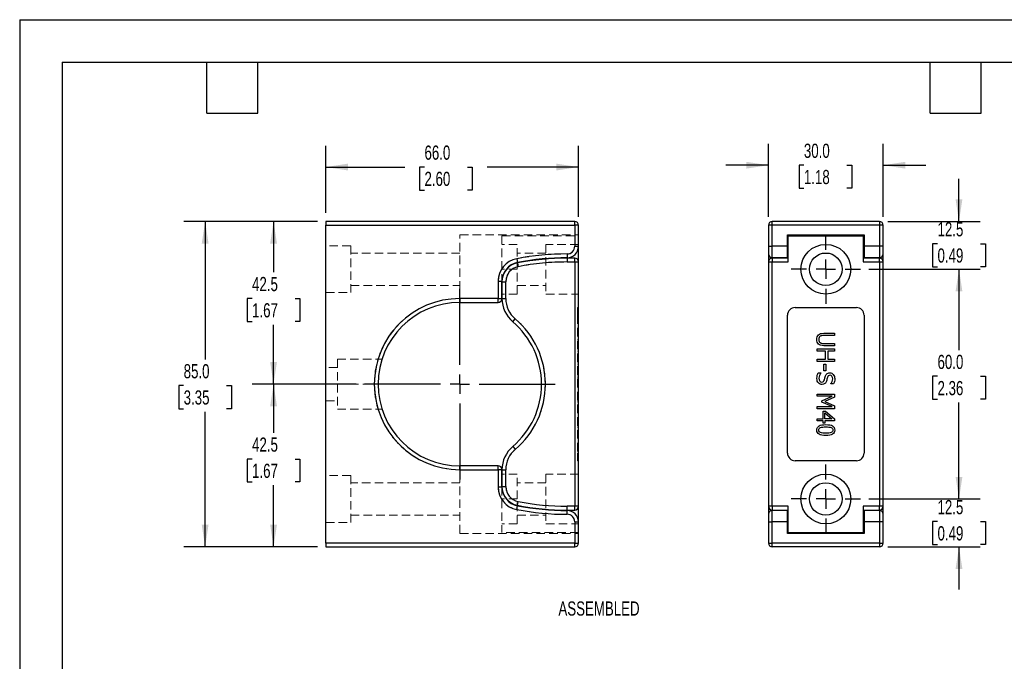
# Model space of a CAD drawing. Header units: millimetres. Extents: x 0 to 495, y 0 to 378.
# Tile 2 of 4: x 0 to 257, y 210 to 378. Entities that reach past the tile are written whole.
import ezdxf

# ---------------------------------------------------------------- set-up
doc = ezdxf.new("R2010")
doc.units = ezdxf.units.MM
doc.header["$LTSCALE"] = 1.75
doc.linetypes.add('CENTERX2', pattern=[20.32, 12.7, -2.54, 2.54, -2.54])
doc.linetypes.add('HIDDEN', pattern=[1.905, 1.27, -0.635])
doc.layers.add('CENTER', color=40, linetype='CENTERX2')
doc.layers.add('DIMENSIONS', color=140, linetype='Continuous', lineweight=25)
doc.layers.add('TEXT', color=140, linetype='Continuous', lineweight=25)
doc.styles.add('SLDTEXTSTYLE0', font='TXT', dxfattribs={"width": 0.7})
doc.dimstyles.new('SLDDIMSTYLE0', dxfattribs={"dimtxt": 3.776514, "dimasz": 5.7785, "dimexe": 0, "dimexo": 0.0625, "dimgap": 0.944128, "dimtad": 0, "dimtih": 1, "dimtoh": 1, "dimdec": 1, "dimrnd": 1e-09, "dimzin": 4, "dimdsep": 46, "dimtxsty": 'SLDTEXTSTYLE0', "dimsah": 1, "dimcen": 0.09, "dimadec": 0, "dimazin": 1, "dimtfac": 1, "dimtdec": 1, "dimtmove": 0, "dimatfit": 0, "dimfxl": 0, "dimfrac": 2, "dimtolj": 1, "dimtzin": 12, "dimarcsym": 0})
doc.dimstyles.new('SLDDIMSTYLE1', dxfattribs={"dimtxt": 3.776514, "dimasz": 5.7785, "dimexe": 0, "dimexo": 0.0625, "dimgap": 0.944128, "dimtad": 0, "dimtih": 1, "dimtoh": 1, "dimdec": 1, "dimrnd": 1e-09, "dimzin": 12, "dimdsep": 46, "dimtxsty": 'SLDTEXTSTYLE0', "dimsah": 1, "dimcen": 0.09, "dimadec": 0, "dimazin": 3, "dimtfac": 1, "dimtdec": 1, "dimtmove": 0, "dimatfit": 0, "dimfxl": 0, "dimfrac": 2, "dimtolj": 1, "dimtzin": 12, "dimarcsym": 0})
doc.dimstyles.new('SLDDIMSTYLE2', dxfattribs={"dimtxt": 3.776514, "dimasz": 5.7785, "dimexe": 0, "dimexo": 0.0625, "dimgap": 0.944128, "dimtad": 0, "dimtih": 1, "dimtoh": 1, "dimdec": 1, "dimrnd": 1e-09, "dimzin": 4, "dimdsep": 46, "dimtxsty": 'SLDTEXTSTYLE0', "dimsah": 1, "dimcen": 0.09, "dimadec": 0, "dimazin": 1, "dimtfac": 1, "dimtdec": 1, "dimtofl": 0, "dimtmove": 0, "dimatfit": 3, "dimfxl": 0, "dimfrac": 2, "dimtolj": 1, "dimtzin": 12, "dimarcsym": 0})
doc.dimstyles.new('SLDDIMSTYLE3', dxfattribs={"dimtxt": 3.776514, "dimasz": 5.7785, "dimexe": 0, "dimexo": 0.0625, "dimgap": 0.944128, "dimtad": 0, "dimtih": 1, "dimtoh": 1, "dimdec": 1, "dimrnd": 1e-09, "dimzin": 12, "dimdsep": 46, "dimtxsty": 'SLDTEXTSTYLE0', "dimsah": 1, "dimcen": 0.09, "dimadec": 0, "dimazin": 3, "dimtfac": 1, "dimtdec": 1, "dimtofl": 0, "dimtmove": 0, "dimatfit": 3, "dimfxl": 0, "dimfrac": 2, "dimtolj": 1, "dimtzin": 12, "dimarcsym": 0})

# ---------------------------------------------------------------- blocks, each defined once
blk = doc.blocks.new('_D')
at = {"layer": 'DIMENSIONS'}
for p, q in [((195.55, 326.37), (195.55, 345.37)), ((225.55, 326.37), (225.55, 345.37)), ((195.55, 339.82), (184.44, 339.82)), ((204.83, 339.82), (203.57, 339.82)), ((203.57, 339.82), (203.57, 333.81)), ((216.06, 339.82), (217.32, 339.82)), ((217.32, 339.82), (217.32, 333.81)), ((225.55, 339.82), (236.67, 339.82)), ((203.57, 333.81), (204.83, 333.81)), ((217.32, 333.81), (216.06, 333.81))]:
    blk.add_line(p, q, dxfattribs=at)
for points in [[(195.55, 339.82), (189.78, 340.71), (189.78, 338.93)], [(225.55, 339.82), (231.33, 338.93), (231.33, 340.71)]]:
    blk.add_solid(points, dxfattribs=at)
at = {"layer": 'DIMENSIONS', "char_height": 3.704, "attachment_point": 1, "style": 'SLDTEXTSTYLE0'}
for s, insert in [('30.0', (204.83, 345.44)), ('1.18', (204.83, 338.59))]:
    blk.add_mtext(s, dxfattribs=dict(at, insert=insert))
blk = doc.blocks.new('_D_1')
at = {"layer": 'DIMENSIONS'}
for p, q in [((245.34, 325.14), (245.34, 336.26)), ((226.78, 325.14), (250.9, 325.14)), ((239.73, 319.32), (238.46, 319.32)), ((238.46, 319.32), (238.46, 313.32)), ((250.95, 319.32), (252.22, 319.32)), ((252.22, 319.32), (252.22, 313.32)), ((221.82, 312.64), (250.9, 312.64)), ((238.46, 313.32), (239.73, 313.32)), ((245.34, 312.64), (245.34, 301.53)), ((252.22, 313.32), (250.95, 313.32))]:
    blk.add_line(p, q, dxfattribs=at)
for points in [[(245.34, 325.14), (246.23, 330.92), (244.45, 330.92)], [(245.34, 312.64), (244.45, 306.86), (246.23, 306.86)]]:
    blk.add_solid(points, dxfattribs=at)
at = {"layer": 'DIMENSIONS', "char_height": 3.704, "attachment_point": 1, "style": 'SLDTEXTSTYLE0'}
for s, insert in [('12.5', (239.73, 324.94)), ('0.49', (239.73, 318.09))]:
    blk.add_mtext(s, dxfattribs=dict(at, insert=insert))
blk = doc.blocks.new('_D_2')
at = {"layer": 'DIMENSIONS'}
for p, q in [((221.82, 312.64), (250.9, 312.64)), ((245.34, 312.64), (245.34, 291.53)), ((239.73, 284.68), (238.46, 284.68)), ((238.46, 284.68), (238.46, 278.68)), ((250.95, 284.68), (252.22, 284.68)), ((252.22, 284.68), (252.22, 278.68)), ((238.46, 278.68), (239.73, 278.68)), ((245.34, 252.64), (245.34, 277.83)), ((252.22, 278.68), (250.95, 278.68)), ((221.82, 252.64), (250.9, 252.64))]:
    blk.add_line(p, q, dxfattribs=at)
for points in [[(245.34, 312.64), (244.45, 306.86), (246.23, 306.86)], [(245.34, 252.64), (246.23, 258.42), (244.45, 258.42)]]:
    blk.add_solid(points, dxfattribs=at)
at = {"layer": 'DIMENSIONS', "char_height": 3.704, "attachment_point": 1, "style": 'SLDTEXTSTYLE0'}
for s, insert in [('60.0', (239.73, 290.3)), ('2.36', (239.73, 283.45))]:
    blk.add_mtext(s, dxfattribs=dict(at, insert=insert))
blk = doc.blocks.new('_D_3')
at = {"layer": 'DIMENSIONS'}
for p, q in [((245.34, 252.64), (245.34, 263.76)), ((221.82, 252.64), (250.9, 252.64)), ((239.73, 246.75), (238.46, 246.75)), ((238.46, 246.75), (238.46, 240.75)), ((250.95, 246.75), (252.22, 246.75)), ((252.22, 246.75), (252.22, 240.75)), ((226.78, 240.14), (250.9, 240.14)), ((238.46, 240.75), (239.73, 240.75)), ((245.34, 240.14), (245.34, 229.03)), ((252.22, 240.75), (250.95, 240.75))]:
    blk.add_line(p, q, dxfattribs=at)
for points in [[(245.34, 252.64), (246.23, 258.42), (244.45, 258.42)], [(245.34, 240.14), (244.45, 234.36), (246.23, 234.36)]]:
    blk.add_solid(points, dxfattribs=at)
at = {"layer": 'DIMENSIONS', "char_height": 3.704, "attachment_point": 1, "style": 'SLDTEXTSTYLE0'}
for s, insert in [('12.5', (239.73, 252.37)), ('0.49', (239.73, 245.52))]:
    blk.add_mtext(s, dxfattribs=dict(at, insert=insert))
blk = doc.blocks.new('SW_CENTERMARKSYMBOL_0')
at = {"layer": 'CENTER', "color": 0}
for p, q in [((0, 5.08), (0, 9.04)), ((-5.08, 0), (-9.04, 0)), ((0, 0), (-2.54, 0)), ((0, 0), (0, 2.54)), ((0, 0), (0, -2.54)), ((0, 0), (2.54, 0)), ((5.08, 0), (9.04, 0)), ((0, -5.08), (0, -9.04))]:
    blk.add_line(p, q, dxfattribs=at)
blk = doc.blocks.new('SW_CENTERMARKSYMBOL_1')
at = {"layer": 'CENTER', "color": 0}
for p, q in [((0, 5.08), (0, 9.04)), ((-5.08, 0), (-9.04, 0)), ((0, 0), (-2.54, 0)), ((0, 0), (0, 2.54)), ((0, 0), (0, -2.54)), ((0, 0), (2.54, 0)), ((5.08, 0), (9.04, 0)), ((0, -5.08), (0, -9.04))]:
    blk.add_line(p, q, dxfattribs=at)
blk = doc.blocks.new('_D_4')
at = {"layer": 'DIMENSIONS'}
for p, q in [((77.75, 325.14), (60.76, 325.14)), ((66.31, 325.14), (66.31, 311.85)), ((60.7, 305.01), (59.43, 305.01)), ((59.43, 305.01), (59.43, 299.01)), ((71.92, 305.01), (73.19, 305.01)), ((73.19, 305.01), (73.19, 299.01)), ((59.43, 299.01), (60.7, 299.01)), ((73.19, 299.01), (71.92, 299.01)), ((66.31, 282.64), (66.31, 298.16)), ((87.86, 282.64), (60.76, 282.64))]:
    blk.add_line(p, q, dxfattribs=at)
for points in [[(66.31, 325.14), (65.42, 319.36), (67.2, 319.36)], [(66.31, 282.64), (67.2, 288.42), (65.42, 288.42)]]:
    blk.add_solid(points, dxfattribs=at)
at = {"layer": 'DIMENSIONS', "char_height": 3.704, "attachment_point": 1, "style": 'SLDTEXTSTYLE0'}
for s, insert in [('42.5', (60.7, 310.63)), ('1.67', (60.7, 303.78))]:
    blk.add_mtext(s, dxfattribs=dict(at, insert=insert))
blk = doc.blocks.new('_D_5')
at = {"layer": 'DIMENSIONS'}
for p, q in [((87.86, 282.64), (60.76, 282.64)), ((66.31, 282.64), (66.31, 269.93)), ((60.7, 263.08), (59.43, 263.08)), ((59.43, 263.08), (59.43, 257.08)), ((71.92, 263.08), (73.19, 263.08)), ((73.19, 263.08), (73.19, 257.08)), ((59.43, 257.08), (60.7, 257.08)), ((66.31, 240.14), (66.31, 256.23)), ((73.19, 257.08), (71.92, 257.08)), ((77.75, 240.14), (60.76, 240.14))]:
    blk.add_line(p, q, dxfattribs=at)
for points in [[(66.31, 282.64), (65.42, 276.86), (67.2, 276.86)], [(66.31, 240.14), (67.2, 245.92), (65.42, 245.92)]]:
    blk.add_solid(points, dxfattribs=at)
at = {"layer": 'DIMENSIONS', "char_height": 3.704, "attachment_point": 1, "style": 'SLDTEXTSTYLE0'}
for s, insert in [('42.5', (60.7, 268.7)), ('1.67', (60.7, 261.85))]:
    blk.add_mtext(s, dxfattribs=dict(at, insert=insert))
blk = doc.blocks.new('_D_6')
at = {"layer": 'DIMENSIONS'}
for p, q in [((77.75, 325.14), (42.88, 325.14)), ((48.44, 325.14), (48.44, 289.08)), ((42.83, 282.24), (41.56, 282.24)), ((41.56, 282.24), (41.56, 276.23)), ((54.05, 282.24), (55.32, 282.24)), ((55.32, 282.24), (55.32, 276.23)), ((41.56, 276.23), (42.83, 276.23)), ((48.44, 240.14), (48.44, 275.39)), ((55.32, 276.23), (54.05, 276.23)), ((77.75, 240.14), (42.88, 240.14))]:
    blk.add_line(p, q, dxfattribs=at)
for points in [[(48.44, 325.14), (47.55, 319.36), (49.33, 319.36)], [(48.44, 240.14), (49.33, 245.92), (47.55, 245.92)]]:
    blk.add_solid(points, dxfattribs=at)
at = {"layer": 'DIMENSIONS', "char_height": 3.704, "attachment_point": 1, "style": 'SLDTEXTSTYLE0'}
for s, insert in [('85.0', (42.83, 287.86)), ('3.35', (42.83, 281.01))]:
    blk.add_mtext(s, dxfattribs=dict(at, insert=insert))
blk = doc.blocks.new('_D_7')
at = {"layer": 'DIMENSIONS'}
for p, q in [((79.97, 327.37), (79.97, 344.9)), ((145.97, 326.37), (145.97, 344.9)), ((79.97, 339.34), (100.61, 339.34)), ((105.73, 339.34), (104.46, 339.34)), ((104.46, 339.34), (104.46, 333.34)), ((116.95, 339.34), (118.22, 339.34)), ((118.22, 339.34), (118.22, 333.34)), ((145.97, 339.34), (122.07, 339.34)), ((104.46, 333.34), (105.73, 333.34)), ((118.22, 333.34), (116.95, 333.34))]:
    blk.add_line(p, q, dxfattribs=at)
for points in [[(79.97, 339.34), (85.75, 338.45), (85.75, 340.23)], [(145.97, 339.34), (140.19, 340.23), (140.19, 338.45)]]:
    blk.add_solid(points, dxfattribs=at)
at = {"layer": 'DIMENSIONS', "char_height": 3.704, "attachment_point": 1, "style": 'SLDTEXTSTYLE0'}
for s, insert in [('66.0', (105.73, 344.96)), ('2.60', (105.73, 338.11))]:
    blk.add_mtext(s, dxfattribs=dict(at, insert=insert))
blk = doc.blocks.new('SW_CENTERMARKSYMBOL_2')
at = {"layer": 'CENTER', "color": 0}
for p, q in [((0, 5.08), (0, 24.89)), ((-5.08, 0), (-24.89, 0)), ((0, 0), (-2.54, 0)), ((0, 0), (0, 2.54)), ((0, 0), (0, -2.54)), ((0, 0), (2.54, 0)), ((5.08, 0), (24.89, 0)), ((0, -5.08), (0, -24.89))]:
    blk.add_line(p, q, dxfattribs=at)

msp = doc.modelspace()

# ---------------------------------------------------------------- linework, layer by layer
at = {"color": 7, "linetype": 'Continuous'}
for q in [(0, 0), (488.95, 377.83)]:
    msp.add_line((0, 377.83), q, dxfattribs=at)
for p, q in [((144.97, 325.14), (79.97, 325.14)), ((79.97, 325.14), (79.97, 324.14)), ((79.97, 324.14), (144.97, 324.14)), ((79.97, 241.14), (79.97, 324.14)), ((144.97, 324.14), (144.97, 325.14)), ((144.97, 324.14), (144.97, 318.64)), ((145.97, 324.14), (144.97, 324.14)), ((145.97, 318.64), (145.97, 324.14)), ((195.55, 324.14), (195.55, 318.64)), ((196.55, 324.14), (195.55, 324.14)), ((196.55, 324.14), (196.55, 325.14)), ((224.55, 325.14), (196.55, 325.14)), ((196.55, 318.64), (196.55, 324.14)), ((224.55, 324.14), (196.55, 324.14)), ((224.55, 325.14), (224.55, 324.14)), ((224.55, 324.14), (224.55, 318.64)), ((225.55, 324.14), (224.55, 324.14)), ((225.55, 318.64), (225.55, 324.14)), ((200.55, 321.64), (220.55, 321.64)), ((200.55, 318.64), (200.55, 321.64)), ((220.55, 321.64), (220.55, 318.64)), ((200.75, 314.54), (200.75, 321.39)), ((200.75, 321.39), (220.35, 321.39)), ((220.35, 321.39), (220.35, 314.54)), ((142.97, 316.64), (142.97, 315.64)), ((144.97, 318.64), (145.97, 318.64)), ((145.97, 314.54), (145.97, 318.64)), ((195.55, 318.64), (195.55, 316.64)), ((195.55, 318.64), (196.55, 318.64)), ((195.55, 316.64), (195.55, 315.4)), ((196.55, 315.64), (196.55, 318.64)), ((200.55, 318.64), (196.55, 318.64)), ((200.55, 315.64), (200.55, 318.64)), ((224.55, 318.64), (220.55, 318.64)), ((220.55, 318.64), (220.55, 315.64)), ((224.55, 318.64), (224.55, 315.64)), ((225.55, 318.64), (224.55, 318.64)), ((225.55, 316.64), (225.55, 318.64)), ((225.55, 315.4), (225.55, 316.64)), ((129.84, 315.4), (130.03, 314.42)), ((130.02, 314.3), (130.21, 313.31)), ((142.97, 315.54), (142.97, 314.54)), ((144.97, 315.54), (142.97, 315.54)), ((142.97, 314.54), (144.97, 314.54)), ((144.97, 314.54), (144.97, 315.54)), ((144.97, 314.54), (144.97, 250.74)), ((144.97, 314.54), (145.97, 314.54)), ((145.97, 250.74), (145.97, 314.54)), ((195.55, 315.4), (195.55, 314.54)), ((195.55, 314.54), (195.55, 250.74)), ((195.55, 314.54), (196.55, 314.54)), ((200.55, 315.64), (196.55, 315.64)), ((196.55, 315.54), (196.55, 315.64)), ((200.75, 315.54), (196.55, 315.54)), ((196.55, 315.54), (196.55, 314.54)), ((196.55, 250.74), (196.55, 314.54)), ((196.55, 314.54), (200.75, 314.54)), ((200.55, 315.54), (200.55, 315.64)), ((224.55, 315.54), (220.35, 315.54)), ((220.35, 314.54), (224.55, 314.54)), ((224.55, 315.64), (220.55, 315.64)), ((220.55, 315.64), (220.55, 315.54)), ((224.55, 315.64), (224.55, 315.54)), ((224.55, 314.54), (224.55, 315.54)), ((224.55, 314.54), (224.55, 250.74)), ((224.55, 314.54), (225.55, 314.54)), ((225.55, 314.54), (225.55, 315.4)), ((225.55, 250.74), (225.55, 314.54)), ((124.97, 309.51), (124.97, 304.99)), ((124.97, 309.51), (125.97, 309.51)), ((125.97, 304.99), (125.97, 309.51)), ((125.97, 309.39), (126.97, 309.39)), ((125.97, 309.39), (125.97, 305.01)), ((126.97, 305.01), (126.97, 309.39)), ((124.97, 304.99), (114.97, 304.99)), ((114.97, 304.99), (114.97, 303.99)), ((114.97, 303.99), (124.97, 303.99)), ((124.97, 304.99), (125.97, 304.99)), ((124.97, 303.99), (124.97, 304.99)), ((125.97, 305.01), (126.97, 305.01)), ((202.55, 302.64), (218.55, 302.64)), ((128.79, 298.92), (129.44, 299.68)), ((200.55, 264.64), (200.55, 300.64)), ((220.55, 300.64), (220.55, 264.64)), ((210, 295.93), (212.81, 295.93)), ((212.81, 295.93), (212.81, 295.34)), ((209.98, 293.28), (212.81, 293.28)), ((212.81, 295.34), (210, 295.34)), ((212.81, 293.28), (212.81, 292.68)), ((208.31, 291.22), (208.31, 291.82)), ((208.31, 291.82), (212.81, 291.82)), ((210.51, 291.22), (208.31, 291.22)), ((212.81, 292.68), (210, 292.68)), ((210.51, 289.15), (210.51, 291.22)), ((212.81, 291.22), (211.04, 291.22)), ((211.04, 291.22), (211.04, 289.15)), ((212.81, 291.82), (212.81, 291.22)), ((208.31, 288.55), (208.31, 289.15)), ((208.31, 289.15), (210.51, 289.15)), ((212.81, 288.55), (208.31, 288.55)), ((211.04, 289.15), (212.81, 289.15)), ((212.81, 289.15), (212.81, 288.55)), ((208.58, 285.62), (209.33, 285.62)), ((209.33, 285.62), (209.33, 285.57)), ((210, 286.12), (210, 287.82)), ((210, 287.82), (210.55, 287.82)), ((210.55, 286.12), (210, 286.12)), ((210.55, 287.82), (210.55, 286.12)), ((211.88, 282.73), (211.88, 282.78)), ((212.59, 282.73), (211.88, 282.73)), ((208.31, 279.46), (208.31, 280.02)), ((208.31, 280.02), (212.81, 280.02)), ((212.18, 279.46), (208.31, 279.46)), ((209.55, 278.3), (212.18, 279.46)), ((209.55, 277.93), (209.55, 278.3)), ((212.18, 276.76), (209.55, 277.93)), ((212.81, 279.2), (210.3, 278.08)), ((210.3, 278.08), (212.81, 276.99)), ((212.81, 280.02), (212.81, 279.2)), ((208.31, 276.76), (212.18, 276.76)), ((208.31, 276.16), (208.31, 276.76)), ((212.81, 276.16), (208.31, 276.16)), ((209.85, 273.6), (209.85, 275.58)), ((209.85, 275.58), (210.49, 275.58)), ((210.49, 275.58), (212.81, 273.57)), ((212.81, 276.99), (212.81, 276.16)), ((208.31, 273.02), (208.31, 273.6)), ((208.31, 273.6), (209.85, 273.6)), ((209.85, 273.02), (208.31, 273.02)), ((209.85, 272.48), (209.85, 273.02)), ((210.34, 275.11), (212.09, 273.6)), ((210.34, 273.6), (210.34, 275.11)), ((212.09, 273.6), (210.34, 273.6)), ((212.81, 273.02), (210.34, 273.02)), ((210.34, 273.02), (210.34, 272.48)), ((212.81, 273.57), (212.81, 273.02)), ((210.34, 272.48), (209.85, 272.48)), ((128.79, 266.37), (129.44, 265.61)), ((218.55, 262.64), (202.55, 262.64)), ((114.97, 260.29), (114.97, 261.29)), ((124.97, 261.29), (114.97, 261.29)), ((114.97, 260.29), (124.97, 260.29)), ((124.97, 260.29), (124.97, 261.29)), ((124.97, 260.29), (124.97, 255.78)), ((125.97, 260.29), (124.97, 260.29)), ((125.97, 255.78), (125.97, 260.29)), ((125.97, 260.27), (126.97, 260.27)), ((125.97, 260.27), (125.97, 255.9)), ((126.97, 255.9), (126.97, 260.27)), ((124.97, 255.78), (125.97, 255.78)), ((125.97, 255.9), (126.97, 255.9)), ((129.84, 249.88), (130.03, 250.87)), ((130.02, 250.99), (130.21, 251.97)), ((144.97, 250.74), (142.97, 250.74)), ((142.97, 249.74), (142.97, 250.74)), ((142.97, 249.74), (144.97, 249.74)), ((142.97, 248.64), (142.97, 249.64)), ((145.97, 250.74), (144.97, 250.74)), ((144.97, 249.74), (144.97, 250.74)), ((145.97, 246.64), (145.97, 250.74)), ((196.55, 250.74), (195.55, 250.74)), ((195.55, 250.74), (195.55, 249.88)), ((195.55, 249.88), (195.55, 248.64)), ((200.75, 250.74), (196.55, 250.74)), ((196.55, 250.74), (196.55, 249.74)), ((196.55, 249.74), (200.75, 249.74)), ((196.55, 249.64), (196.55, 249.74)), ((196.55, 246.64), (196.55, 249.64)), ((200.55, 249.64), (196.55, 249.64)), ((200.55, 249.64), (200.55, 249.74)), ((200.55, 246.64), (200.55, 249.64)), ((200.75, 243.89), (200.75, 250.74)), ((224.55, 250.74), (220.35, 250.74)), ((220.35, 250.74), (220.35, 243.89)), ((220.35, 249.74), (224.55, 249.74)), ((220.55, 249.74), (220.55, 249.64)), ((224.55, 249.64), (220.55, 249.64)), ((220.55, 249.64), (220.55, 246.64)), ((224.55, 249.74), (224.55, 250.74)), ((225.55, 250.74), (224.55, 250.74)), ((224.55, 249.74), (224.55, 249.64)), ((224.55, 249.64), (224.55, 246.64)), ((225.55, 249.88), (225.55, 250.74)), ((225.55, 248.64), (225.55, 249.88)), ((195.55, 248.64), (195.55, 246.64)), ((225.55, 246.64), (225.55, 248.64)), ((144.97, 246.64), (144.97, 241.14)), ((144.97, 246.64), (145.97, 246.64)), ((145.97, 241.14), (145.97, 246.64)), ((195.55, 246.64), (195.55, 241.14)), ((195.55, 246.64), (196.55, 246.64)), ((196.55, 241.14), (196.55, 246.64)), ((200.55, 246.64), (196.55, 246.64)), ((200.55, 243.64), (200.55, 246.64)), ((224.55, 246.64), (220.55, 246.64)), ((220.55, 246.64), (220.55, 243.64)), ((224.55, 246.64), (224.55, 241.14)), ((225.55, 246.64), (224.55, 246.64)), ((225.55, 241.14), (225.55, 246.64)), ((220.55, 243.64), (200.55, 243.64)), ((200.75, 243.89), (220.35, 243.89)), ((144.97, 241.14), (79.97, 241.14)), ((79.97, 241.14), (79.97, 240.14)), ((79.97, 240.14), (144.97, 240.14)), ((144.97, 240.14), (144.97, 241.14)), ((144.97, 241.14), (145.97, 241.14)), ((195.55, 241.14), (196.55, 241.14)), ((196.55, 240.14), (196.55, 241.14)), ((224.55, 241.14), (196.55, 241.14)), ((224.55, 240.14), (196.55, 240.14)), ((224.55, 241.14), (224.55, 240.14)), ((224.55, 241.14), (225.55, 241.14))]:
    msp.add_line(p, q)
at = {"color": 7, "linetype": 'HIDDEN', "lineweight": 18}
for p, q in [((144.97, 324.14), (79.97, 324.14)), ((144.97, 325.14), (144.97, 324.14)), ((144.97, 324.14), (145.97, 324.14)), ((144.97, 318.64), (144.97, 324.14)), ((114.97, 321.64), (145.97, 321.64)), ((114.97, 303.99), (114.97, 321.64)), ((125.97, 321.39), (145.97, 321.39)), ((125.97, 321.39), (125.97, 309.51)), ((129.97, 319.14), (125.97, 319.14)), ((129.97, 312.64), (129.97, 319.14)), ((137.47, 319.14), (137.47, 306.14)), ((145.97, 319.14), (137.47, 319.14)), ((86.47, 318.74), (79.97, 318.74)), ((86.47, 306.54), (86.47, 318.74)), ((114.97, 316.89), (86.47, 316.89)), ((137.47, 316.89), (129.97, 316.89)), ((142.97, 316.64), (142.97, 315.64)), ((144.97, 318.64), (145.97, 318.64)), ((129.84, 315.4), (130.03, 314.42)), ((130.02, 314.3), (130.21, 313.31)), ((142.97, 315.54), (142.97, 314.54)), ((144.97, 314.54), (142.97, 314.54)), ((144.97, 315.54), (144.97, 314.54)), ((145.97, 314.54), (144.97, 314.54)), ((144.97, 250.74), (144.97, 314.54)), ((129.97, 312.64), (125.97, 312.64)), ((129.97, 306.14), (129.97, 312.64)), ((124.97, 309.51), (125.97, 309.51)), ((124.97, 304.99), (124.97, 309.51)), ((125.97, 309.39), (126.97, 309.39)), ((126.97, 309.39), (126.97, 305.01)), ((79.97, 306.54), (86.47, 306.54)), ((86.47, 308.39), (114.97, 308.39)), ((129.97, 306.14), (125.97, 306.14)), ((129.97, 308.39), (137.47, 308.39)), ((137.47, 306.14), (145.97, 306.14)), ((114.97, 304.99), (124.97, 304.99)), ((125.97, 304.99), (124.97, 304.99)), ((124.97, 304.99), (124.97, 303.99)), ((125.97, 305.01), (126.97, 305.01)), ((145.97, 302.64), (145.67, 302.64)), ((145.67, 302.64), (145.67, 300.64)), ((128.79, 298.92), (129.44, 299.68)), ((145.97, 300.64), (145.67, 300.64)), ((145.67, 300.64), (145.67, 264.64)), ((145.97, 300.64), (145.67, 300.64)), ((145.67, 295.93), (145.87, 295.93)), ((145.67, 295.5), (145.87, 295.5)), ((145.67, 295.34), (145.87, 295.34)), ((145.67, 295.14), (145.87, 295.14)), ((145.67, 294.31), (145.87, 294.31)), ((145.67, 294.31), (145.87, 294.31)), ((145.67, 293.47), (145.87, 293.47)), ((145.67, 293.28), (145.87, 293.28)), ((145.67, 293.11), (145.87, 293.11)), ((145.67, 292.68), (145.87, 292.68)), ((145.67, 291.82), (145.87, 291.82)), ((145.67, 291.22), (145.87, 291.22)), ((145.87, 291.22), (145.87, 291.82)), ((145.87, 289.15), (145.87, 291.22)), ((82.97, 289.14), (82.97, 282.64)), ((82.97, 289.14), (94.63, 289.14)), ((145.67, 289.15), (145.87, 289.15)), ((145.67, 288.55), (145.87, 288.55)), ((145.87, 288.55), (145.87, 289.15)), ((82.97, 286.99), (79.97, 286.99)), ((145.67, 287.82), (145.87, 287.82)), ((145.67, 286.12), (145.87, 286.12)), ((145.67, 285.62), (145.87, 285.62)), ((145.67, 285.59), (145.87, 285.59)), ((145.67, 285.57), (145.87, 285.57)), ((145.87, 286.12), (145.87, 287.82)), ((145.67, 285.29), (145.87, 285.29)), ((145.67, 284.96), (145.87, 284.96)), ((145.67, 284.55), (145.87, 284.55)), ((145.67, 284.37), (145.87, 284.37)), ((145.67, 284.19), (145.87, 284.19)), ((145.67, 284.14), (145.87, 284.14)), ((145.67, 284.07), (145.87, 284.07)), ((145.67, 284.03), (145.87, 284.03)), ((145.67, 283.74), (145.87, 283.74)), ((145.67, 283.45), (145.87, 283.45)), ((145.67, 283.18), (145.87, 283.18)), ((145.67, 282.97), (145.87, 282.97)), ((145.87, 282.78), (145.87, 282.89)), ((82.97, 282.64), (93.62, 282.64)), ((82.97, 282.64), (82.97, 276.14)), ((145.67, 282.78), (145.87, 282.78)), ((145.67, 282.73), (145.87, 282.73)), ((145.67, 282.56), (145.87, 282.56)), ((79.97, 278.29), (82.97, 278.29)), ((145.67, 280.02), (145.87, 280.02)), ((145.67, 279.46), (145.87, 279.46)), ((145.67, 279.2), (145.87, 279.2)), ((145.67, 278.3), (145.87, 278.3)), ((145.67, 278.08), (145.87, 278.08)), ((145.67, 277.93), (145.87, 277.93)), ((145.87, 279.46), (145.87, 280.02)), ((145.87, 278.3), (145.87, 279.46)), ((145.87, 277.93), (145.87, 278.3)), ((145.87, 276.76), (145.87, 277.93)), ((82.97, 276.14), (94.63, 276.14)), ((145.67, 276.99), (145.87, 276.99)), ((145.67, 276.76), (145.87, 276.76)), ((145.67, 276.16), (145.87, 276.16)), ((145.67, 275.58), (145.87, 275.58)), ((145.87, 276.16), (145.87, 276.76)), ((145.87, 273.6), (145.87, 275.58)), ((145.67, 275.11), (145.87, 275.11)), ((145.67, 273.6), (145.87, 273.6)), ((145.67, 273.57), (145.87, 273.57)), ((145.67, 273.02), (145.87, 273.02)), ((145.87, 273.02), (145.87, 273.6)), ((145.87, 272.48), (145.87, 273.02)), ((145.67, 272.48), (145.87, 272.48)), ((145.67, 272.07), (145.87, 272.07)), ((145.67, 271.46), (145.87, 271.46)), ((145.67, 271.31), (145.87, 271.31)), ((145.67, 271.31), (145.87, 271.31)), ((145.67, 270.63), (145.87, 270.63)), ((145.67, 270.63), (145.87, 270.63)), ((145.67, 270.63), (145.87, 270.63)), ((145.67, 270.63), (145.87, 270.63)), ((145.67, 269.97), (145.87, 269.97)), ((145.67, 269.97), (145.87, 269.97)), ((145.67, 269.81), (145.87, 269.81)), ((145.67, 269.2), (145.87, 269.2)), ((128.79, 266.37), (129.44, 265.61)), ((145.97, 264.64), (145.67, 264.64)), ((145.67, 264.64), (145.67, 262.64)), ((145.97, 264.64), (145.67, 264.64)), ((145.97, 262.64), (145.67, 262.64)), ((114.97, 243.64), (114.97, 261.29)), ((124.97, 260.29), (114.97, 260.29)), ((124.97, 261.29), (124.97, 260.29)), ((124.97, 260.29), (125.97, 260.29)), ((124.97, 255.78), (124.97, 260.29)), ((125.97, 260.27), (126.97, 260.27)), ((126.97, 260.27), (126.97, 255.9)), ((86.47, 258.74), (79.97, 258.74)), ((86.47, 246.54), (86.47, 258.74)), ((129.97, 259.14), (125.97, 259.14)), ((129.97, 252.64), (129.97, 259.14)), ((137.47, 259.14), (137.47, 246.14)), ((145.97, 259.14), (137.47, 259.14)), ((114.97, 256.89), (86.47, 256.89)), ((124.97, 255.78), (125.97, 255.78)), ((125.97, 255.9), (126.97, 255.9)), ((125.97, 255.78), (125.97, 243.89)), ((137.47, 256.89), (129.97, 256.89)), ((129.97, 252.64), (125.97, 252.64)), ((129.97, 246.14), (129.97, 252.64)), ((129.84, 249.88), (130.03, 250.87)), ((130.02, 250.99), (130.21, 251.97)), ((142.97, 249.74), (142.97, 250.74)), ((142.97, 250.74), (144.97, 250.74)), ((142.97, 248.64), (142.97, 249.64)), ((144.97, 250.74), (145.97, 250.74)), ((144.97, 250.74), (144.97, 249.74)), ((86.47, 248.39), (114.97, 248.39)), ((129.97, 248.39), (137.47, 248.39)), ((79.97, 246.54), (86.47, 246.54)), ((129.97, 246.14), (125.97, 246.14)), ((137.47, 246.14), (145.97, 246.14)), ((144.97, 246.64), (145.97, 246.64)), ((144.97, 241.14), (144.97, 246.64)), ((114.97, 243.64), (145.97, 243.64)), ((145.97, 243.89), (125.97, 243.89)), ((79.97, 241.14), (144.97, 241.14)), ((144.97, 241.14), (144.97, 240.14)), ((145.97, 241.14), (144.97, 241.14))]:
    msp.add_line(p, q, dxfattribs=at)
for centre, radius in [((210.55, 312.64), 6.5), ((210.55, 312.64), 4.25), ((210.55, 252.64), 6.5), ((210.55, 252.64), 4.25)]:
    msp.add_circle(centre, radius)
for centre, radius, start, end in [((144.97, 324.14), 1, 0, 90), ((196.55, 324.14), 1, 90, 180), ((224.55, 324.14), 1, 0, 90), ((142.97, 246.64), 70, 90, 100.8069), ((142.97, 318.64), 2, 270, 0), ((142.97, 318.64), 3, 270, 0), ((196.55, 316.64), 1, 180, 270), ((224.55, 316.64), 1, 270, 0), ((130.97, 309.51), 6, 100.8069, 180), ((130.97, 309.51), 5, 100.8069, 180), ((130.97, 309.39), 5, 100.9983, 180), ((142.97, 247.64), 67.9, 90, 100.9983), ((142.97, 246.64), 69, 90, 100.8069), ((142.97, 247.64), 66.9, 90, 100.9983), ((144.97, 314.54), 1, 0, 90), ((196.55, 314.54), 1, 90, 180), ((196.52, 315.4), 0.968, 180.026, 206.0862), ((224.55, 314.54), 1, 0, 90), ((224.59, 315.4), 0.968, 333.9138, 359.974), ((130.97, 309.39), 4, 100.9983, 180), ((114.97, 282.64), 22.35, 90, 270), ((114.97, 282.64), 21.35, 90, 270), ((124.97, 304.99), 1, 270, 0), ((133.97, 305.01), 8, 180, 229.6572), ((133.97, 305.01), 7, 180, 229.6572), ((202.55, 300.64), 2, 90, 180), ((218.55, 300.64), 2, 0, 90), ((114.97, 282.64), 21.35, 310.3428, 49.6572), ((114.97, 282.64), 22.35, 310.3428, 49.6572), ((133.97, 260.27), 8, 130.3428, 180), ((133.97, 260.27), 7, 130.3428, 180), ((202.55, 264.64), 2, 180, 270), ((218.55, 264.64), 2, 270, 0), ((124.97, 260.29), 1, 0, 90), ((130.97, 255.78), 6, 180, 259.1931), ((130.97, 255.9), 5, 180, 259.0017), ((130.97, 255.78), 5, 180, 259.1931), ((130.97, 255.9), 4, 180, 259.0017), ((142.97, 318.64), 70, 259.1931, 270), ((142.97, 317.64), 67.9, 259.0017, 270), ((142.97, 318.64), 69, 259.1931, 270), ((142.97, 317.64), 66.9, 259.0017, 270), ((142.97, 246.64), 3, 0, 90), ((144.97, 250.74), 1, 270, 0), ((196.55, 250.74), 1, 180, 270), ((196.52, 249.88), 0.968, 153.9138, 179.974), ((196.55, 248.64), 1, 90, 180), ((224.55, 250.74), 1, 270, 0), ((224.55, 248.64), 1, 0, 90), ((224.59, 249.88), 0.968, 0.026, 26.0862), ((142.97, 246.64), 2, 0, 90), ((144.97, 241.14), 1, 270, 0), ((196.55, 241.14), 1, 180, 270), ((224.55, 241.14), 1, 270, 0)]:
    msp.add_arc(centre, radius, start, end)
for centre, radius, start, end in [((142.97, 246.64), 70, 90, 100.8069), ((142.97, 318.64), 2, 270, 0), ((130.97, 309.51), 6, 100.8069, 180), ((142.97, 247.64), 66.9, 90, 100.9983), ((130.97, 309.39), 4, 100.9983, 180), ((114.97, 282.64), 22.35, 90, 270), ((133.97, 305.01), 7, 180, 229.6572), ((114.97, 282.64), 22.35, 310.3428, 49.6572), ((133.97, 260.27), 7, 130.3428, 180), ((130.97, 255.78), 6, 180, 259.1931), ((130.97, 255.9), 4, 180, 259.0017), ((142.97, 318.64), 70, 259.1931, 270), ((142.97, 317.64), 66.9, 259.0017, 270), ((142.97, 246.64), 2, 0, 90)]:
    msp.add_arc(centre, radius, start, end, dxfattribs=at)
for points in [[(145.87, 295.5), (145.87, 295.66), (145.87, 295.77), (145.87, 295.9), (145.87, 295.93), (145.87, 295.93)], [(145.87, 293.11), (145.87, 293.25), (145.87, 293.42), (145.87, 293.8), (145.87, 294.03), (145.87, 294.31)], [(145.87, 292.68), (145.87, 292.68), (145.87, 292.71), (145.87, 292.84), (145.87, 292.95), (145.87, 293.11)], [(145.87, 284.14), (145.87, 284.47), (145.87, 284.74), (145.87, 285.2), (145.87, 285.42), (145.87, 285.62)], [(145.87, 282.97), (145.87, 283.11), (145.87, 283.27), (145.87, 283.64), (145.87, 283.87), (145.87, 284.14)], [(145.87, 282.56), (145.87, 282.56), (145.87, 282.59), (145.87, 282.74), (145.87, 282.84), (145.87, 282.97)], [(145.87, 270.63), (145.87, 271.13), (145.87, 271.49), (145.87, 271.96), (145.87, 272.07), (145.87, 272.07)], [(145.87, 269.2), (145.87, 269.2), (145.87, 269.31), (145.87, 269.78), (145.87, 270.15), (145.87, 270.63)]]:
    msp.add_open_spline(points, degree=3, knots=[0, 0, 0, 0, 0.5, 0.5, 1, 1, 1, 1], dxfattribs=at)
for points in [[(208.63, 295.5), (208.78, 295.66), (208.97, 295.77), (209.41, 295.9), (209.68, 295.93), (210, 295.93)], [(208.63, 293.11), (208.49, 293.25), (208.38, 293.42), (208.25, 293.8), (208.21, 294.03), (208.21, 294.31)], [(208.72, 294.31), (208.72, 294.12), (208.75, 293.95), (208.88, 293.66), (208.97, 293.55), (209.09, 293.47)], [(210, 295.34), (209.79, 295.34), (209.61, 295.32), (209.33, 295.27), (209.2, 295.22), (209.09, 295.14)], [(209.09, 293.47), (209.2, 293.39), (209.33, 293.34), (209.61, 293.29), (209.78, 293.28), (209.98, 293.28)], [(210, 292.68), (209.68, 292.68), (209.42, 292.71), (208.97, 292.84), (208.78, 292.95), (208.63, 293.11)], [(208.23, 284.14), (208.23, 284.47), (208.26, 284.74), (208.4, 285.2), (208.48, 285.42), (208.58, 285.62)], [(209.33, 285.57), (209.14, 285.38), (209, 285.15), (208.79, 284.66), (208.74, 284.42), (208.74, 284.19)], [(211.6, 285.59), (211.96, 285.59), (212.27, 285.44), (212.76, 284.87), (212.89, 284.51), (212.89, 284.07)], [(208.63, 282.97), (208.5, 283.11), (208.4, 283.27), (208.26, 283.64), (208.23, 283.87), (208.23, 284.14)], [(209.59, 282.56), (209.41, 282.56), (209.24, 282.59), (208.9, 282.74), (208.75, 282.84), (208.63, 282.97)], [(208.74, 284.19), (208.74, 283.85), (208.81, 283.6), (209.09, 283.27), (209.27, 283.18), (209.49, 283.18)], [(209.49, 283.18), (209.67, 283.18), (209.82, 283.23), (210.04, 283.4), (210.13, 283.54), (210.18, 283.74)], [(210.72, 283.45), (210.63, 283.14), (210.49, 282.92), (210.1, 282.63), (209.87, 282.56), (209.59, 282.56)], [(210.18, 283.74), (210.22, 283.88), (210.26, 284), (210.31, 284.23), (210.34, 284.38), (210.39, 284.55)], [(210.96, 284.37), (210.93, 284.25), (210.89, 284.09), (210.8, 283.73), (210.76, 283.57), (210.72, 283.45)], [(211.66, 284.96), (211.47, 284.96), (211.32, 284.91), (211.09, 284.71), (211.01, 284.56), (210.96, 284.37)], [(212.37, 284.03), (212.37, 284.31), (212.3, 284.53), (212.04, 284.88), (211.87, 284.96), (211.66, 284.96)], [(211.88, 282.78), (212.01, 282.92), (212.13, 283.1), (212.32, 283.55), (212.37, 283.79), (212.37, 284.03)], [(208.21, 270.63), (208.21, 271.13), (208.4, 271.49), (209.17, 271.96), (209.76, 272.07), (210.55, 272.07)], [(210.56, 269.2), (209.75, 269.2), (209.16, 269.31), (208.4, 269.78), (208.21, 270.15), (208.21, 270.63)], [(208.71, 270.63), (208.71, 270.81), (208.75, 270.95), (208.92, 271.17), (209.04, 271.25), (209.2, 271.31)], [(209.2, 271.31), (209.36, 271.37), (209.55, 271.41), (209.97, 271.45), (210.24, 271.46), (210.55, 271.46)], [(210.55, 272.07), (211.36, 272.07), (211.96, 271.96), (212.71, 271.49), (212.9, 271.13), (212.9, 270.63)], [(210.55, 271.46), (210.85, 271.46), (211.11, 271.45), (211.58, 271.41), (211.77, 271.37), (211.92, 271.31)], [(212.9, 270.63), (212.9, 270.14), (212.7, 269.78), (211.92, 269.31), (211.34, 269.2), (210.56, 269.2)]]:
    msp.add_open_spline(points, degree=3, knots=[0, 0, 0, 0, 0.5, 0.5, 1, 1, 1, 1])
msp.add_open_spline([(145.87, 294.31), (145.87, 294.84), (145.87, 295.23), (145.87, 295.5)], degree=3, dxfattribs=at)
for points in [[(208.21, 294.31), (208.21, 294.84), (208.35, 295.23), (208.63, 295.5)], [(209.09, 295.14), (208.85, 294.98), (208.72, 294.71), (208.72, 294.31)], [(210.79, 285.29), (210.98, 285.48), (211.25, 285.59), (211.6, 285.59)], [(210.39, 284.55), (210.47, 284.86), (210.59, 285.1), (210.79, 285.29)], [(212.89, 284.07), (212.89, 283.57), (212.78, 283.12), (212.59, 282.73)], [(209.18, 269.97), (208.87, 270.09), (208.71, 270.3), (208.71, 270.63)], [(211.92, 271.31), (212.24, 271.18), (212.4, 270.97), (212.4, 270.63)], [(212.4, 270.63), (212.4, 270.3), (212.24, 270.1), (211.93, 269.97)], [(210.56, 269.81), (209.94, 269.81), (209.48, 269.85), (209.18, 269.97)], [(211.93, 269.97), (211.62, 269.85), (211.17, 269.81), (210.56, 269.81)]]:
    msp.add_open_spline(points, degree=3)
at = {"layer": 'TEXT'}
for p, q in [((11.11, 366.71), (477.84, 366.71)), ((11.11, 366.71), (11.11, 11.11)), ((48.89, 353.38), (48.89, 366.71)), ((62.23, 353.38), (62.23, 366.71)), ((237.81, 353.38), (237.81, 366.71)), ((251.14, 353.38), (251.14, 366.71)), ((48.89, 353.38), (62.23, 353.38)), ((237.81, 353.38), (251.14, 353.38))]:
    msp.add_line(p, q, dxfattribs=at)

# ---------------------------------------------------------------- block references
at = {"layer": 'CENTER'}
for name, p in [('SW_CENTERMARKSYMBOL_1', (210.55, 312.64)), ('SW_CENTERMARKSYMBOL_2', (114.97, 282.64)), ('SW_CENTERMARKSYMBOL_0', (210.55, 252.64))]:
    msp.add_blockref(name, p, dxfattribs=at)

# ---------------------------------------------------------------- texts
at = {"layer": 'DIMENSIONS', "insert": (140.72, 225.88), "char_height": 3.704, "attachment_point": 1, "style": 'SLDTEXTSTYLE0'}
msp.add_mtext('ASSEMBLED', dxfattribs=at)

# ---------------------------------------------------------------- dimensions: what is measured, and where the dimension line sits
at = {"layer": 'DIMENSIONS'}
for base, p1, p2, angle, dimstyle, picture, middle in [((145.97, 339.34), (79.97, 325.14), (145.97, 324.14), 0, 'SLDDIMSTYLE2', '_D_7', (111.34, 339.34)), ((195.55, 339.82), (225.55, 324.14), (195.55, 324.14), 0, 'SLDDIMSTYLE0', '_D', (210.45, 339.82)), ((245.34, 312.64), (224.55, 325.14), (219.59, 312.64), 90, 'SLDDIMSTYLE1', '_D_1', (245.34, 319.32)), ((48.44, 240.14), (79.97, 325.14), (79.97, 240.14), 90, 'SLDDIMSTYLE2', '_D_6', (48.44, 282.24)), ((66.31, 282.64), (79.97, 325.14), (90.08, 282.64), 90, 'SLDDIMSTYLE3', '_D_4', (66.31, 305.01)), ((245.34, 252.64), (219.59, 312.64), (219.59, 252.64), 90, 'SLDDIMSTYLE2', '_D_2', (245.34, 284.68)), ((66.31, 240.14), (90.08, 282.64), (79.97, 240.14), 90, 'SLDDIMSTYLE3', '_D_5', (66.31, 263.08)), ((245.34, 240.14), (219.59, 252.64), (224.55, 240.14), 90, 'SLDDIMSTYLE1', '_D_3', (245.34, 246.75))]:
    dim = msp.add_linear_dim(base=base, p1=p1, p2=p2, angle=angle, dimstyle=dimstyle, dxfattribs=at)
    dim.commit()
    dim.dimension.update_dxf_attribs({"geometry": picture, "text_midpoint": middle, "dimtype": 160})

doc.saveas('drawing.dxf')
